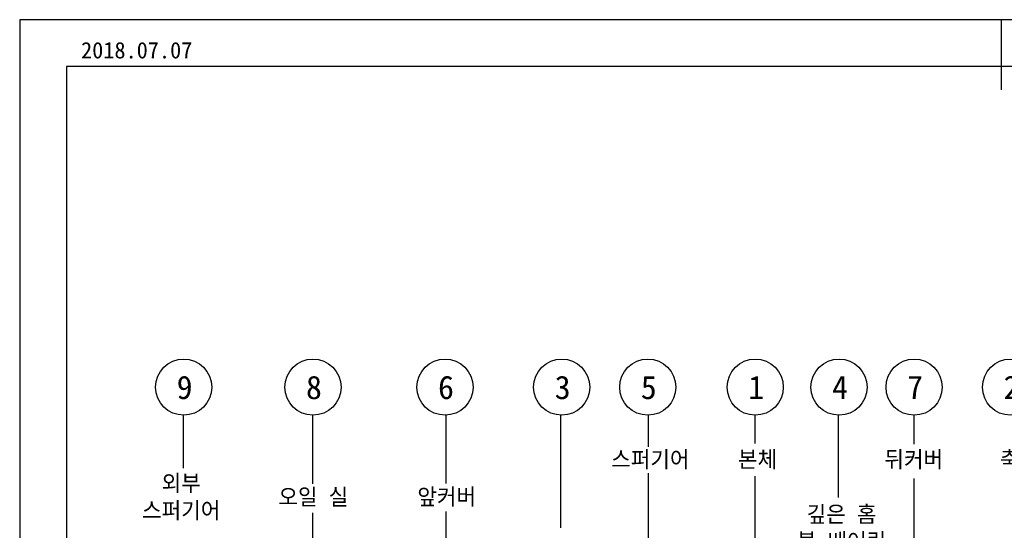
# Model space of a CAD drawing. Header units: millimetres. Extents: x -3 to 420, y 0 to 297.
# Tile 5 of 6: x 0 to 211, y 188 to 297. Entities that reach past the tile are written whole.
import ezdxf
from ezdxf.enums import TextEntityAlignment as Align

# ---------------------------------------------------------------- set-up
doc = ezdxf.new("R2010")
doc.units = ezdxf.units.MM
doc.header["$LTSCALE"] = 0.5
for name, color, linetype in [('문자', 2, 'Continuous'), ('외형선', 3, 'Continuous'), ('윤곽선', 5, 'Continuous')]:
    doc.layers.add(name, color=color, linetype=linetype)

# ---------------------------------------------------------------- blocks, each defined once
blk = doc.blocks.new('조립도면')
for points in [[(35.03, 201.16), (35.03, 212.46)], [(62.69, 197.83), (62.69, 212.46)], [(91.22, 197.84), (91.22, 212.46)], [(115.74, 188.38), (115.74, 212.46)], [(134.51, 205.7), (134.51, 212.46)], [(157.35, 206.44), (157.35, 212.46)], [(175.19, 194.88), (175.19, 212.46)], [(191.37, 206.24), (191.37, 212.46)], [(134.51, 140.3), (134.51, 200.07)], [(157.35, 151.23), (157.35, 199.46)], [(191.37, 134.35), (191.37, 198.91)], [(100.08, 134.5), (91.22, 166.1), (91.22, 191.87)], [(95.37, 119.32), (89.91, 124.04), (89.91, 145.64), (62.69, 164.88), (62.69, 191.58)]]:
    blk.add_lwpolyline(points)
at = {"layer": 'Defpoints'}
blk.add_lwpolyline([(0, 0), (420, 0), (420, 297), (0, 297)], close=True, dxfattribs=at)
at = {"layer": '외형선'}
blk.add_line((210, 297), (210, 282), dxfattribs=at)
for centre in [(35.08, 218.46), (62.74, 218.46), (90.99, 218.46), (115.95, 218.46), (134.37, 218.46), (157.35, 218.46), (175.28, 218.46), (191.35, 218.46), (211.97, 218.46)]:
    blk.add_circle(centre, 6, dxfattribs=at)
at = {"layer": '윤곽선'}
blk.add_lwpolyline([(10, 10), (410, 10), (410, 287), (10, 287)], close=True, dxfattribs=at)
at = {"layer": '문자'}
for s, height, p in [('2018.07.07', 3.5, (25.03, 290.48)), ('9', 5, (35.29, 218.41)), ('8', 5, (62.95, 218.41)), ('6', 5, (91.2, 218.41)), ('3', 5, (116.16, 218.41)), ('5', 5, (134.58, 218.41)), ('1', 5, (157.56, 218.41)), ('4', 5, (175.49, 218.41)), ('7', 5, (191.55, 218.41)), ('2', 5, (212.18, 218.41))]:
    blk.add_text(s, height=height, dxfattribs=at).set_placement(p, align=Align.MIDDLE_CENTER)
at = {"layer": '문자', "char_height": 3.5, "attachment_point": 5}
for s, width, heights, insert in [('스퍼기어', 45.8098, [14.42], (134.92, 202.86)), ('본체', 45.8098, [14.42], (157.84, 202.86)), ('뒤커버', 45.8098, [14.42], (191.27, 202.86)), ('축', 45.8098, [14.42], (211.78, 202.86)), ('외부\\P스퍼기어', 45.8098, [14.42], (34.55, 194.86)), ('오일 실', 45.8098, [14.42], (62.82, 194.86)), ('앞커버', 45.8098, [14.42], (91.35, 194.86)), ('깊은 홈\\P볼 베어링\\P6003', 45.4245, [24.04], (175.82, 185.46))]:
    blk.add_mtext_dynamic_manual_height_columns(s, width=width, gutter_width=25, heights=heights, dxfattribs=dict(at, insert=insert))

msp = doc.modelspace()

# ---------------------------------------------------------------- block references
msp.add_blockref('조립도면', (0, 0))

doc.saveas('drawing.dxf')
